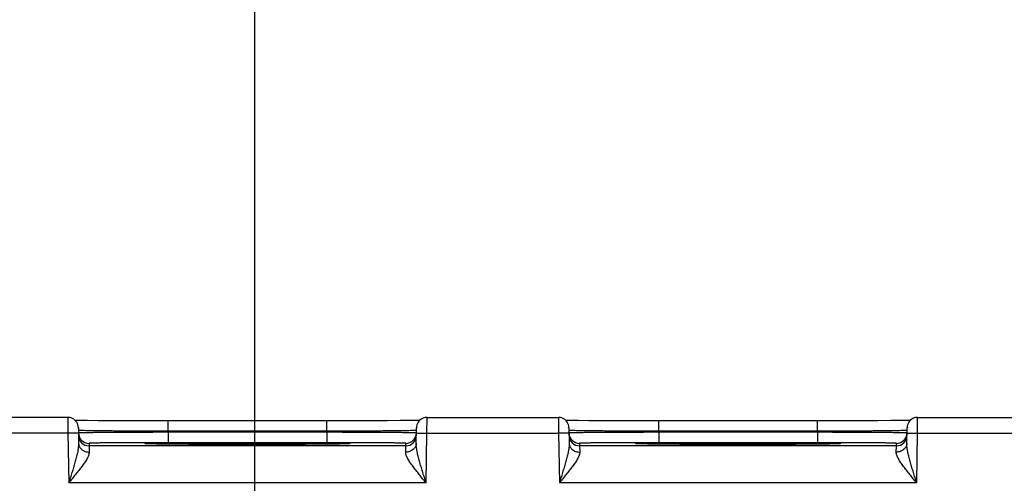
# Model space of a CAD drawing. Header units: inches. Extents: x 0 to 34, y 0 to 22.
# Tile 54 of 67: x 21.137 to 23.003, y 17.374 to 18.253. Entities that reach past the tile are written whole.
import ezdxf

# ---------------------------------------------------------------- set-up
doc = ezdxf.new("R2010")
doc.units = ezdxf.units.IN
doc.header["$LTSCALE"] = 1.87
doc.header["$MEASUREMENT"] = 0
doc.layers.get('0').update_dxf_attribs({"linetype": 'CONTINUOUS'})
doc.layers.add('DIMENSIONS', color=7, linetype='CONTINUOUS')
doc.styles.get("Standard").update_dxf_attribs({"font": 'txt', "width": 0.8})
doc.dimstyles.new('DIMSTYLE_1', dxfattribs={"dimtxt": 0.125, "dimasz": 0.18, "dimexe": 0.18, "dimexo": 0.0625, "dimgap": 0.09, "dimtad": 0, "dimtih": 1, "dimtoh": 1, "dimdec": 3, "dimzin": 4, "dimdsep": 46, "dimtxsty": 'STANDARD', "dimblk": '_FILLED', "dimblk1": '_FILLED', "dimblk2": '_FILLED', "dimcen": 0.09, "dimadec": 0, "dimazin": 0, "dimtp": 0.01, "dimtm": 0.01, "dimtfac": 1, "dimtdec": 3, "dimtofl": 0, "dimtmove": 0, "dimatfit": 3, "dimldrblk": '_FILLED', "dimfxl": 1, "dimtolj": 1, "dimtzin": 4, "dimarcsym": 0})

# ---------------------------------------------------------------- blocks, each defined once
blk = doc.blocks.new('_FILLED')
at = {"color": 0, "linetype": 'BYBLOCK'}
blk.add_solid([(0, 0), (-1, 0.174), (-1, -0.174)], dxfattribs=at)
blk = doc.blocks.new('*D5')
at = {"layer": 'DIMENSIONS', "color": 2, "linetype": 'CONTINUOUS'}
for p, q in [((21.5825, 16.2534), (21.5825, 18.9793)), ((28.0825, 16.2534), (28.0825, 18.9793)), ((21.5825, 18.8543), (24.1075, 18.8543)), ((28.0825, 18.8543), (25.5575, 18.8543))]:
    blk.add_line(p, q, dxfattribs=at)
at = {"layer": 'DIMENSIONS', "color": 2, "linetype": 'CONTINUOUS', "xscale": 0.18, "yscale": 0.18, "zscale": 0.18, "rotation": 180}
blk.add_blockref('_FILLED', (21.5825, 18.8543), dxfattribs=at)
at = {"layer": 'DIMENSIONS', "color": 2, "linetype": 'CONTINUOUS', "xscale": 0.18, "yscale": 0.18, "zscale": 0.18}
blk.add_blockref('_FILLED', (28.0825, 18.8543), dxfattribs=at)
at = {"layer": 'DIMENSIONS', "color": 2, "linetype": 'CONTINUOUS', "insert": (24.8325, 18.9168), "char_height": 0.125, "width": 1.325, "attachment_point": 2, "line_spacing_factor": 0.9}
blk.add_mtext('6.500{\\Ftxt.shx;\\W1.000000;\\H0.125000; }[165.1]', dxfattribs=at)

msp = doc.modelspace()

# ---------------------------------------------------------------- linework, layer by layer
at = {"color": 7, "linetype": 'CONTINUOUS'}
for p, q in [((21.228, 17.499), (21.0685, 17.499)), ((21.228, 17.499), (21.2282, 17.469)), ((21.2652, 17.493), (21.25, 17.4932)), ((21.2857, 17.4928), (21.2652, 17.493)), ((21.3123, 17.4926), (21.2857, 17.4928)), ((21.3421, 17.4925), (21.3123, 17.4926)), ((21.3779, 17.4924), (21.3421, 17.4925)), ((21.4147, 17.4924), (21.3779, 17.4924)), ((21.7363, 17.4924), (21.4147, 17.4924)), ((21.4181, 17.4727), (21.4181, 17.4924)), ((21.7189, 17.4727), (21.7189, 17.4924)), ((21.7711, 17.4924), (21.7363, 17.4924)), ((21.8057, 17.4925), (21.7711, 17.4924)), ((21.8334, 17.4927), (21.8057, 17.4925)), ((21.8579, 17.4929), (21.8334, 17.4927)), ((21.8763, 17.4931), (21.8579, 17.4929)), ((21.889, 17.4933), (21.8763, 17.4931)), ((21.8951, 17.4934), (21.889, 17.4933)), ((21.9088, 17.469), (21.909, 17.499)), ((21.909, 17.499), (22.158, 17.499)), ((22.158, 17.499), (22.1582, 17.469)), ((22.1952, 17.493), (22.18, 17.4932)), ((22.2157, 17.4928), (22.1952, 17.493)), ((22.2423, 17.4926), (22.2157, 17.4928)), ((22.2721, 17.4925), (22.2423, 17.4926)), ((22.3079, 17.4924), (22.2721, 17.4925)), ((22.3447, 17.4924), (22.3079, 17.4924)), ((22.6663, 17.4924), (22.3447, 17.4924)), ((22.3481, 17.4727), (22.3481, 17.4924)), ((22.6489, 17.4727), (22.6489, 17.4924)), ((22.7011, 17.4924), (22.6663, 17.4924)), ((22.7357, 17.4925), (22.7011, 17.4924)), ((22.7634, 17.4927), (22.7357, 17.4925)), ((22.7879, 17.4929), (22.7634, 17.4927)), ((22.8063, 17.4931), (22.7879, 17.4929)), ((22.819, 17.4933), (22.8063, 17.4931)), ((22.8251, 17.4934), (22.819, 17.4933)), ((22.8388, 17.469), (22.839, 17.499)), ((22.839, 17.499), (23.088, 17.499)), ((21.248, 17.4794), (21.2485, 17.4496)), ((21.2487, 17.4743), (21.2481, 17.4744)), ((21.4181, 17.4727), (21.4181, 17.4708)), ((21.7189, 17.4727), (21.4181, 17.4727)), ((21.4181, 17.4708), (21.4181, 17.4511)), ((21.7189, 17.4708), (21.4181, 17.4708)), ((21.7189, 17.4727), (21.7189, 17.4708)), ((21.7189, 17.4708), (21.7189, 17.4511)), ((21.8889, 17.4744), (21.8883, 17.4743)), ((21.8885, 17.4496), (21.889, 17.4794)), ((22.178, 17.4794), (22.1785, 17.4496)), ((22.1787, 17.4743), (22.1781, 17.4744)), ((22.3481, 17.4727), (22.3481, 17.4708)), ((22.6489, 17.4727), (22.3481, 17.4727)), ((22.3481, 17.4708), (22.3481, 17.4511)), ((22.6489, 17.4708), (22.3481, 17.4708)), ((22.6489, 17.4727), (22.6489, 17.4708)), ((22.6489, 17.4708), (22.6489, 17.4511)), ((22.8189, 17.4744), (22.8183, 17.4743)), ((22.8185, 17.4496), (22.819, 17.4794)), ((21.2282, 17.469), (21.0685, 17.469)), ((21.2482, 17.4694), (21.2282, 17.469)), ((21.2282, 17.469), (21.2298, 17.3751)), ((21.8888, 17.4694), (21.9088, 17.469)), ((21.9072, 17.3751), (21.9088, 17.469)), ((21.9088, 17.469), (22.1582, 17.469)), ((22.1782, 17.4694), (22.1582, 17.469)), ((22.1582, 17.469), (22.1598, 17.3751)), ((22.8188, 17.4694), (22.8388, 17.469)), ((22.8372, 17.3751), (22.8388, 17.469)), ((22.8388, 17.469), (23.0882, 17.469)), ((21.2682, 17.4498), (21.2682, 17.4451)), ((21.8687, 17.4451), (21.2682, 17.4451)), ((21.2682, 17.4451), (21.2685, 17.4334)), ((21.3754, 17.4494), (21.3774, 17.4496)), ((21.3774, 17.449), (21.3754, 17.4491)), ((21.3935, 17.4486), (21.3774, 17.449)), ((21.3796, 17.4489), (21.3787, 17.449)), ((21.3808, 17.4489), (21.3796, 17.4489)), ((21.383, 17.4488), (21.3808, 17.4489)), ((21.3859, 17.4487), (21.383, 17.4488)), ((21.3907, 17.4486), (21.3859, 17.4487)), ((21.3984, 17.4485), (21.3907, 17.4486)), ((21.4128, 17.4483), (21.3984, 17.4485)), ((21.4322, 17.4481), (21.4128, 17.4483)), ((21.7189, 17.4511), (21.4181, 17.4511)), ((21.4575, 17.4479), (21.4322, 17.4481)), ((21.489, 17.4477), (21.4575, 17.4479)), ((21.521, 17.4476), (21.489, 17.4477)), ((21.5572, 17.4476), (21.521, 17.4476)), ((21.5967, 17.4476), (21.5572, 17.4476)), ((21.5685, 17.4476), (21.5662, 17.4476)), ((21.5711, 17.4476), (21.5685, 17.4476)), ((21.629, 17.4477), (21.5967, 17.4476)), ((21.6616, 17.4478), (21.629, 17.4477)), ((21.6879, 17.448), (21.6616, 17.4478)), ((21.7113, 17.4481), (21.6879, 17.448)), ((21.7306, 17.4484), (21.7113, 17.4481)), ((21.7427, 17.4485), (21.7306, 17.4484)), ((21.7491, 17.4487), (21.7427, 17.4485)), ((21.7596, 17.449), (21.7433, 17.4486)), ((21.7529, 17.4488), (21.7491, 17.4487)), ((21.7551, 17.4488), (21.7529, 17.4488)), ((21.7569, 17.4489), (21.7551, 17.4488)), ((21.7578, 17.4489), (21.7569, 17.4489)), ((21.7586, 17.449), (21.7578, 17.4489)), ((21.7592, 17.449), (21.7586, 17.449)), ((21.7596, 17.4496), (21.7615, 17.4494)), ((21.7615, 17.4491), (21.7596, 17.449)), ((21.76, 17.4491), (21.76, 17.4491)), ((21.8685, 17.4334), (21.8687, 17.4451)), ((21.8687, 17.4451), (21.8688, 17.4498)), ((22.1982, 17.4498), (22.1982, 17.4451)), ((22.7987, 17.4451), (22.1982, 17.4451)), ((22.1982, 17.4451), (22.1985, 17.4334)), ((22.3054, 17.4494), (22.3074, 17.4496)), ((22.3074, 17.449), (22.3054, 17.4491)), ((22.3235, 17.4486), (22.3074, 17.449)), ((22.3096, 17.4489), (22.3087, 17.449)), ((22.3108, 17.4489), (22.3096, 17.4489)), ((22.313, 17.4488), (22.3108, 17.4489)), ((22.3159, 17.4487), (22.313, 17.4488)), ((22.3207, 17.4486), (22.3159, 17.4487)), ((22.3284, 17.4485), (22.3207, 17.4486)), ((22.3428, 17.4483), (22.3284, 17.4485)), ((22.3622, 17.4481), (22.3428, 17.4483)), ((22.6489, 17.4511), (22.3481, 17.4511)), ((22.3875, 17.4479), (22.3622, 17.4481)), ((22.419, 17.4477), (22.3875, 17.4479)), ((22.451, 17.4476), (22.419, 17.4477)), ((22.4872, 17.4476), (22.451, 17.4476)), ((22.5267, 17.4476), (22.4872, 17.4476)), ((22.4985, 17.4476), (22.4962, 17.4476)), ((22.5011, 17.4476), (22.4985, 17.4476)), ((22.559, 17.4477), (22.5267, 17.4476)), ((22.5916, 17.4478), (22.559, 17.4477)), ((22.6179, 17.448), (22.5916, 17.4478)), ((22.6413, 17.4481), (22.6179, 17.448)), ((22.6606, 17.4484), (22.6413, 17.4481)), ((22.6727, 17.4485), (22.6606, 17.4484)), ((22.6791, 17.4487), (22.6727, 17.4485)), ((22.6896, 17.449), (22.6733, 17.4486)), ((22.6829, 17.4488), (22.6791, 17.4487)), ((22.6851, 17.4488), (22.6829, 17.4488)), ((22.6869, 17.4489), (22.6851, 17.4488)), ((22.6878, 17.4489), (22.6869, 17.4489)), ((22.6886, 17.449), (22.6878, 17.4489)), ((22.6892, 17.449), (22.6886, 17.449)), ((22.6896, 17.4496), (22.6915, 17.4494)), ((22.6915, 17.4491), (22.6896, 17.449)), ((22.69, 17.4491), (22.69, 17.4491)), ((22.7985, 17.4334), (22.7987, 17.4451)), ((22.7987, 17.4451), (22.7988, 17.4498)), ((21.9072, 17.3751), (21.2298, 17.3751)), ((22.8372, 17.3751), (22.1598, 17.3751))]:
    msp.add_line(p, q, dxfattribs=at)
for points in [[(21.248, 17.4794), (21.2478, 17.4821), (21.2472, 17.4848), (21.2462, 17.4873), (21.2449, 17.4897), (21.2433, 17.4919), (21.2414, 17.4939), (21.2393, 17.4956), (21.2369, 17.4969), (21.2344, 17.498), (21.2318, 17.4987), (21.2291, 17.499), (21.228, 17.499)], [(21.25, 17.4932), (21.2421, 17.4934), (21.2419, 17.4934)], [(21.909, 17.499), (21.9079, 17.499), (21.9052, 17.4987), (21.9026, 17.498), (21.9001, 17.4969), (21.8977, 17.4956), (21.8956, 17.4939), (21.8937, 17.4919), (21.8921, 17.4897), (21.8908, 17.4873), (21.8898, 17.4848), (21.8892, 17.4821), (21.889, 17.4794)], [(22.178, 17.4794), (22.1778, 17.4821), (22.1772, 17.4848), (22.1762, 17.4873), (22.1749, 17.4897), (22.1733, 17.4919), (22.1714, 17.4939), (22.1693, 17.4956), (22.1669, 17.4969), (22.1644, 17.498), (22.1618, 17.4987), (22.1591, 17.499), (22.158, 17.499)], [(22.18, 17.4932), (22.1721, 17.4934), (22.1719, 17.4934)], [(22.839, 17.499), (22.8379, 17.499), (22.8352, 17.4987), (22.8326, 17.498), (22.8301, 17.4969), (22.8277, 17.4956), (22.8256, 17.4939), (22.8237, 17.4919), (22.8221, 17.4897), (22.8208, 17.4873), (22.8198, 17.4848), (22.8192, 17.4821), (22.819, 17.4794)], [(21.3787, 17.449), (21.378, 17.449), (21.3777, 17.449), (21.3775, 17.449), (21.3773, 17.449), (21.3771, 17.4491), (21.377, 17.4491), (21.377, 17.4491)], [(21.76, 17.4491), (21.7599, 17.4491), (21.7598, 17.449), (21.7596, 17.449), (21.7594, 17.449), (21.7592, 17.449)], [(22.3087, 17.449), (22.308, 17.449), (22.3077, 17.449), (22.3075, 17.449), (22.3073, 17.449), (22.3071, 17.4491), (22.307, 17.4491), (22.307, 17.4491)], [(22.69, 17.4491), (22.6899, 17.4491), (22.6898, 17.449), (22.6896, 17.449), (22.6894, 17.449), (22.6892, 17.449)]]:
    msp.add_lwpolyline(points, dxfattribs=at)
for centre, start, end in [((21.2281, 17.474), 15.1611, 17.183), ((21.9089, 17.474), 162.817, 164.8388), ((22.1581, 17.474), 15.1612, 17.183), ((22.8389, 17.474), 162.817, 164.8388), ((21.2682, 17.4698), 181.0012, 270.0007), ((21.2682, 17.4651), 181.0013, 270.0012), ((21.8687, 17.4651), 269.9988, 358.9987), ((21.8688, 17.4698), 269.9993, 358.9988), ((22.1982, 17.4698), 181.0012, 270.0007), ((22.1982, 17.4651), 181.0013, 270.0012), ((22.7987, 17.4651), 269.9988, 358.9987), ((22.7988, 17.4698), 269.9993, 358.9988)]:
    msp.add_arc(centre, 0.02, start, end, dxfattribs=at)
for points, knots in [([(21.4181, 17.4708), (21.4126, 17.4708), (21.4015, 17.4707), (21.3851, 17.4707), (21.3689, 17.4706), (21.3533, 17.4706), (21.3383, 17.4705), (21.324, 17.4704), (21.3106, 17.4703), (21.3001, 17.4703), (21.2923, 17.4702), (21.2868, 17.4702), (21.2817, 17.4701), (21.2769, 17.4701), (21.2725, 17.47), (21.2683, 17.47), (21.2646, 17.4699), (21.2612, 17.4699), (21.2582, 17.4698), (21.256, 17.4698), (21.2544, 17.4697), (21.2533, 17.4697), (21.2523, 17.4697), (21.2515, 17.4697), (21.2507, 17.4696), (21.25, 17.4696), (21.2495, 17.4696), (21.2491, 17.4696), (21.2488, 17.4696), (21.2486, 17.4695), (21.2485, 17.4695), (21.2484, 17.4695), (21.2483, 17.4695), (21.2482, 17.4695), (21.2482, 17.4695), (21.2482, 17.4695), (21.2482, 17.4695), (21.2482, 17.4695)], [0, 0, 0, 0, 0.098024, 0.195102, 0.290302, 0.382704, 0.47142, 0.555594, 0.634415, 0.707123, 0.740964, 0.773019, 0.803211, 0.831468, 0.857721, 0.881907, 0.903969, 0.923852, 0.94151, 0.956901, 0.963734, 0.969986, 0.975655, 0.980736, 0.985227, 0.989124, 0.992427, 0.995132, 0.996261, 0.99724, 0.998068, 0.998748, 0.999278, 0.999659, 0.999895, 0.999961, 1, 1, 1, 1]), ([(21.4181, 17.4727), (21.4076, 17.4727), (21.387, 17.4728), (21.357, 17.4729), (21.3331, 17.4731), (21.3154, 17.4732), (21.3033, 17.4733), (21.2922, 17.4734), (21.2822, 17.4735), (21.2734, 17.4736), (21.2658, 17.4737), (21.2603, 17.4739), (21.2566, 17.4739), (21.2543, 17.474), (21.2524, 17.4741), (21.2508, 17.4741), (21.2496, 17.4742), (21.2489, 17.4742), (21.2487, 17.4743)], [0, 0, 0, 0, 0.185533, 0.364672, 0.531239, 0.607989, 0.679487, 0.745113, 0.804302, 0.856539, 0.901376, 0.938423, 0.953924, 0.967363, 0.978711, 0.987945, 0.995046, 1, 1, 1, 1]), ([(21.8883, 17.4743), (21.888, 17.4742), (21.8873, 17.4742), (21.8861, 17.4741), (21.8846, 17.4741), (21.8827, 17.474), (21.8804, 17.4739), (21.8767, 17.4739), (21.8712, 17.4737), (21.8636, 17.4736), (21.8548, 17.4735), (21.8448, 17.4734), (21.8337, 17.4733), (21.8216, 17.4732), (21.8038, 17.4731), (21.78, 17.4729), (21.75, 17.4728), (21.7294, 17.4727), (21.7189, 17.4727)], [0, 0, 0, 0, 0.004954, 0.012054, 0.021288, 0.032637, 0.046076, 0.061576, 0.098623, 0.143459, 0.195697, 0.254885, 0.320512, 0.39201, 0.46876, 0.635327, 0.814466, 1, 1, 1, 1]), ([(21.8888, 17.4695), (21.8888, 17.4695), (21.8888, 17.4695), (21.8888, 17.4695), (21.8887, 17.4695), (21.8887, 17.4695), (21.8886, 17.4695), (21.8885, 17.4695), (21.8883, 17.4695), (21.8882, 17.4696), (21.8879, 17.4696), (21.8875, 17.4696), (21.8869, 17.4696), (21.8863, 17.4696), (21.8855, 17.4697), (21.8846, 17.4697), (21.8837, 17.4697), (21.8826, 17.4697), (21.881, 17.4698), (21.8787, 17.4698), (21.8757, 17.4699), (21.8724, 17.4699), (21.8686, 17.47), (21.8645, 17.47), (21.8601, 17.4701), (21.8553, 17.4701), (21.8501, 17.4702), (21.8447, 17.4702), (21.8368, 17.4703), (21.8263, 17.4703), (21.813, 17.4704), (21.7987, 17.4705), (21.7837, 17.4706), (21.768, 17.4706), (21.7519, 17.4707), (21.7355, 17.4707), (21.7244, 17.4708), (21.7189, 17.4708)], [0, 0, 0, 0, 0.000039, 0.000105, 0.000341, 0.000722, 0.001252, 0.001932, 0.00276, 0.003739, 0.004868, 0.007573, 0.010876, 0.014773, 0.019264, 0.024345, 0.030014, 0.036266, 0.043099, 0.05849, 0.076148, 0.096031, 0.118093, 0.142279, 0.168532, 0.196789, 0.226981, 0.259036, 0.292877, 0.365585, 0.444406, 0.52858, 0.617296, 0.709698, 0.804898, 0.901976, 1, 1, 1, 1]), ([(22.3481, 17.4708), (22.3426, 17.4708), (22.3315, 17.4707), (22.3151, 17.4707), (22.2989, 17.4706), (22.2833, 17.4706), (22.2683, 17.4705), (22.254, 17.4704), (22.2406, 17.4703), (22.2301, 17.4703), (22.2223, 17.4702), (22.2168, 17.4702), (22.2117, 17.4701), (22.2069, 17.4701), (22.2025, 17.47), (22.1983, 17.47), (22.1946, 17.4699), (22.1912, 17.4699), (22.1882, 17.4698), (22.186, 17.4698), (22.1844, 17.4697), (22.1833, 17.4697), (22.1823, 17.4697), (22.1815, 17.4697), (22.1807, 17.4696), (22.18, 17.4696), (22.1795, 17.4696), (22.1791, 17.4696), (22.1788, 17.4696), (22.1786, 17.4695), (22.1785, 17.4695), (22.1784, 17.4695), (22.1783, 17.4695), (22.1782, 17.4695), (22.1782, 17.4695), (22.1782, 17.4695), (22.1782, 17.4695), (22.1782, 17.4695)], [0, 0, 0, 0, 0.098024, 0.195102, 0.290302, 0.382704, 0.47142, 0.555594, 0.634415, 0.707123, 0.740964, 0.773019, 0.803211, 0.831468, 0.857721, 0.881907, 0.903969, 0.923852, 0.94151, 0.956901, 0.963734, 0.969986, 0.975655, 0.980736, 0.985227, 0.989124, 0.992427, 0.995132, 0.996261, 0.99724, 0.998068, 0.998748, 0.999278, 0.999659, 0.999895, 0.999961, 1, 1, 1, 1]), ([(22.3481, 17.4727), (22.3376, 17.4727), (22.317, 17.4728), (22.287, 17.4729), (22.2631, 17.4731), (22.2454, 17.4732), (22.2333, 17.4733), (22.2222, 17.4734), (22.2122, 17.4735), (22.2034, 17.4736), (22.1958, 17.4737), (22.1903, 17.4739), (22.1866, 17.4739), (22.1843, 17.474), (22.1824, 17.4741), (22.1808, 17.4741), (22.1796, 17.4742), (22.1789, 17.4742), (22.1787, 17.4743)], [0, 0, 0, 0, 0.185533, 0.364672, 0.531239, 0.607989, 0.679487, 0.745113, 0.804302, 0.856539, 0.901376, 0.938423, 0.953924, 0.967363, 0.978711, 0.987945, 0.995046, 1, 1, 1, 1]), ([(22.8183, 17.4743), (22.818, 17.4742), (22.8173, 17.4742), (22.8161, 17.4741), (22.8146, 17.4741), (22.8127, 17.474), (22.8104, 17.4739), (22.8067, 17.4739), (22.8012, 17.4737), (22.7936, 17.4736), (22.7848, 17.4735), (22.7748, 17.4734), (22.7637, 17.4733), (22.7516, 17.4732), (22.7338, 17.4731), (22.71, 17.4729), (22.68, 17.4728), (22.6594, 17.4727), (22.6489, 17.4727)], [0, 0, 0, 0, 0.004954, 0.012054, 0.021288, 0.032637, 0.046076, 0.061576, 0.098623, 0.143459, 0.195697, 0.254885, 0.320512, 0.39201, 0.46876, 0.635327, 0.814466, 1, 1, 1, 1]), ([(22.8188, 17.4695), (22.8188, 17.4695), (22.8188, 17.4695), (22.8188, 17.4695), (22.8187, 17.4695), (22.8187, 17.4695), (22.8186, 17.4695), (22.8185, 17.4695), (22.8183, 17.4695), (22.8182, 17.4696), (22.8179, 17.4696), (22.8175, 17.4696), (22.8169, 17.4696), (22.8163, 17.4696), (22.8155, 17.4697), (22.8146, 17.4697), (22.8137, 17.4697), (22.8126, 17.4697), (22.811, 17.4698), (22.8087, 17.4698), (22.8057, 17.4699), (22.8024, 17.4699), (22.7986, 17.47), (22.7945, 17.47), (22.7901, 17.4701), (22.7853, 17.4701), (22.7801, 17.4702), (22.7747, 17.4702), (22.7668, 17.4703), (22.7563, 17.4703), (22.743, 17.4704), (22.7287, 17.4705), (22.7137, 17.4706), (22.698, 17.4706), (22.6819, 17.4707), (22.6655, 17.4707), (22.6544, 17.4708), (22.6489, 17.4708)], [0, 0, 0, 0, 0.000039, 0.000105, 0.000341, 0.000722, 0.001252, 0.001932, 0.00276, 0.003739, 0.004868, 0.007573, 0.010876, 0.014773, 0.019264, 0.024345, 0.030014, 0.036266, 0.043099, 0.05849, 0.076148, 0.096031, 0.118093, 0.142279, 0.168532, 0.196789, 0.226981, 0.259036, 0.292877, 0.365585, 0.444406, 0.52858, 0.617296, 0.709698, 0.804898, 0.901976, 1, 1, 1, 1]), ([(21.2485, 17.4496), (21.2485, 17.4482), (21.2484, 17.4454), (21.2479, 17.4411), (21.2472, 17.4366), (21.2463, 17.4321), (21.2453, 17.4275), (21.2441, 17.4229), (21.2429, 17.4182), (21.2411, 17.4119), (21.2388, 17.4039), (21.2359, 17.3944), (21.2329, 17.3848), (21.2308, 17.3784), (21.2298, 17.3751)], [0, 0, 0, 0, 0.054001, 0.110577, 0.169146, 0.229264, 0.290589, 0.352865, 0.415905, 0.479554, 0.608234, 0.738188, 0.868918, 1, 1, 1, 1]), ([(21.2685, 17.4334), (21.2685, 17.4329), (21.2685, 17.4319), (21.2683, 17.4304), (21.2679, 17.4288), (21.2674, 17.4272), (21.2667, 17.4256), (21.2657, 17.4233), (21.2642, 17.4203), (21.2621, 17.4168), (21.2597, 17.4131), (21.2572, 17.4095), (21.2535, 17.4044), (21.2487, 17.3981), (21.2425, 17.3905), (21.2362, 17.3828), (21.232, 17.3777), (21.2298, 17.3751)], [0, 0, 0, 0, 0.020271, 0.041717, 0.064385, 0.088272, 0.11333, 0.139484, 0.194728, 0.253342, 0.314705, 0.378299, 0.443696, 0.578565, 0.717198, 0.858076, 1, 1, 1, 1]), ([(21.2485, 17.4496), (21.2485, 17.4491), (21.2486, 17.448), (21.2489, 17.4464), (21.2494, 17.4448), (21.2503, 17.4428), (21.2519, 17.4404), (21.2544, 17.4379), (21.2575, 17.4359), (21.2609, 17.4344), (21.2646, 17.4335), (21.2672, 17.4333), (21.2685, 17.4334)], [0, 0, 0, 0, 0.056744, 0.113742, 0.17119, 0.229306, 0.348012, 0.470937, 0.59829, 0.72963, 0.863979, 1, 1, 1, 1]), ([(21.4181, 17.4511), (21.4132, 17.4511), (21.4035, 17.4511), (21.389, 17.4511), (21.3747, 17.4511), (21.3609, 17.451), (21.3476, 17.451), (21.3351, 17.4509), (21.3233, 17.4508), (21.3124, 17.4508), (21.304, 17.4507), (21.2978, 17.4506), (21.2935, 17.4506), (21.2896, 17.4505), (21.286, 17.4504), (21.2827, 17.4504), (21.2797, 17.4503), (21.277, 17.4503), (21.275, 17.4502), (21.2736, 17.4502), (21.2727, 17.4501), (21.2718, 17.4501), (21.2711, 17.4501), (21.2704, 17.45), (21.2698, 17.45), (21.2693, 17.45), (21.2689, 17.45), (21.2686, 17.4499), (21.2684, 17.4499), (21.2683, 17.4499), (21.2682, 17.4499), (21.2682, 17.4498), (21.2682, 17.4498), (21.2682, 17.4498), (21.2682, 17.4498)], [0, 0, 0, 0, 0.098018, 0.19509, 0.290285, 0.382682, 0.471393, 0.555562, 0.634377, 0.707081, 0.772969, 0.803159, 0.831413, 0.857662, 0.881846, 0.903905, 0.923786, 0.941441, 0.956831, 0.963664, 0.969917, 0.975586, 0.980667, 0.985158, 0.989056, 0.99236, 0.995068, 0.997179, 0.998695, 0.999231, 0.99962, 0.999762, 0.99987, 1, 1, 1, 1]), ([(21.3754, 17.4491), (21.3754, 17.4492), (21.3753, 17.4492), (21.3752, 17.4492), (21.375, 17.4492), (21.375, 17.4492), (21.3749, 17.4492), (21.3748, 17.4492), (21.3748, 17.4493), (21.3748, 17.4493), (21.3748, 17.4493), (21.3748, 17.4493), (21.3748, 17.4493), (21.3748, 17.4493), (21.3749, 17.4493), (21.375, 17.4494), (21.375, 17.4494), (21.3752, 17.4494), (21.3753, 17.4494), (21.3754, 17.4494), (21.3754, 17.4494)], [0, 0, 0, 0, 0.113567, 0.212236, 0.296034, 0.365011, 0.419272, 0.45905, 0.473696, 0.485066, 0.499851, 0.514657, 0.526042, 0.540706, 0.580522, 0.634821, 0.703838, 0.787677, 0.886389, 1, 1, 1, 1]), ([(21.3774, 17.4496), (21.3779, 17.4496), (21.3791, 17.4496), (21.382, 17.4497), (21.3864, 17.4499), (21.3928, 17.45), (21.4005, 17.4501), (21.4095, 17.4503), (21.4198, 17.4504), (21.4312, 17.4505), (21.4484, 17.4506), (21.4721, 17.4508), (21.5025, 17.4509), (21.535, 17.451), (21.5572, 17.451), (21.5685, 17.451)], [0, 0, 0, 0, 0.008299, 0.018508, 0.044575, 0.078009, 0.118549, 0.165887, 0.219654, 0.279439, 0.34478, 0.490076, 0.65107, 0.822808, 1, 1, 1, 1]), ([(21.5662, 17.4476), (21.5485, 17.4476), (21.5223, 17.4476), (21.4882, 17.4477), (21.4647, 17.4479), (21.4431, 17.448), (21.4241, 17.4482), (21.4078, 17.4483), (21.3979, 17.4485), (21.3935, 17.4486)], [0, 0, 0, 0, 0.30832, 0.45459, 0.59177, 0.717195, 0.828428, 0.923311, 1, 1, 1, 1]), ([(21.5685, 17.451), (21.5798, 17.451), (21.602, 17.451), (21.6345, 17.4509), (21.6649, 17.4508), (21.6886, 17.4506), (21.7058, 17.4505), (21.7172, 17.4504), (21.7275, 17.4503), (21.7365, 17.4501), (21.7442, 17.45), (21.7506, 17.4499), (21.755, 17.4497), (21.7578, 17.4496), (21.759, 17.4496), (21.7596, 17.4496)], [0, 0, 0, 0, 0.177195, 0.348935, 0.509932, 0.655229, 0.720569, 0.780354, 0.834121, 0.881458, 0.921996, 0.95543, 0.981494, 0.991702, 1, 1, 1, 1]), ([(21.7433, 17.4486), (21.7389, 17.4485), (21.7291, 17.4483), (21.7128, 17.4482), (21.6938, 17.448), (21.6723, 17.4479), (21.6488, 17.4477), (21.6149, 17.4476), (21.5888, 17.4476), (21.5711, 17.4476)], [0, 0, 0, 0, 0.076873, 0.17186, 0.28313, 0.408535, 0.545655, 0.69184, 1, 1, 1, 1]), ([(21.8688, 17.4498), (21.8688, 17.4498), (21.8688, 17.4498), (21.8688, 17.4498), (21.8687, 17.4499), (21.8687, 17.4499), (21.8686, 17.4499), (21.8684, 17.4499), (21.8681, 17.45), (21.8677, 17.45), (21.8672, 17.45), (21.8666, 17.45), (21.8659, 17.4501), (21.8651, 17.4501), (21.8643, 17.4501), (21.8634, 17.4502), (21.8619, 17.4502), (21.8599, 17.4503), (21.8573, 17.4503), (21.8543, 17.4504), (21.851, 17.4504), (21.8474, 17.4505), (21.8434, 17.4506), (21.8392, 17.4506), (21.833, 17.4507), (21.8246, 17.4508), (21.8137, 17.4508), (21.8019, 17.4509), (21.7893, 17.451), (21.7761, 17.451), (21.7623, 17.4511), (21.748, 17.4511), (21.7335, 17.4511), (21.7238, 17.4511), (21.7189, 17.4511)], [0, 0, 0, 0, 0.00013, 0.000238, 0.00038, 0.00077, 0.001306, 0.002821, 0.004933, 0.00764, 0.010944, 0.014842, 0.019333, 0.024414, 0.030083, 0.036336, 0.043169, 0.058559, 0.076214, 0.096095, 0.118154, 0.142338, 0.168587, 0.196841, 0.227031, 0.292919, 0.365623, 0.444438, 0.528607, 0.617318, 0.709715, 0.80491, 0.901982, 1, 1, 1, 1]), ([(21.7615, 17.4494), (21.7616, 17.4494), (21.7617, 17.4494), (21.7618, 17.4494), (21.7619, 17.4494), (21.762, 17.4494), (21.7621, 17.4493), (21.7621, 17.4493), (21.7622, 17.4493), (21.7622, 17.4493), (21.7622, 17.4493), (21.7622, 17.4493), (21.7622, 17.4493), (21.7621, 17.4492), (21.7621, 17.4492), (21.762, 17.4492), (21.7619, 17.4492), (21.7618, 17.4492), (21.7617, 17.4492), (21.7616, 17.4492), (21.7615, 17.4491)], [0, 0, 0, 0, 0.113563, 0.212229, 0.296024, 0.364998, 0.419256, 0.459031, 0.473677, 0.485045, 0.499829, 0.514636, 0.526023, 0.540689, 0.580507, 0.63481, 0.703831, 0.787673, 0.886387, 1, 1, 1, 1]), ([(21.9072, 17.3751), (21.905, 17.3777), (21.9007, 17.3828), (21.8944, 17.3905), (21.8883, 17.3981), (21.8834, 17.4044), (21.8798, 17.4095), (21.8772, 17.4131), (21.8749, 17.4168), (21.8728, 17.4203), (21.8713, 17.4233), (21.8702, 17.4256), (21.8696, 17.4272), (21.8691, 17.4288), (21.8687, 17.4304), (21.8685, 17.4319), (21.8684, 17.4329), (21.8685, 17.4334)], [0, 0, 0, 0, 0.141924, 0.282802, 0.421435, 0.556304, 0.621701, 0.685295, 0.746658, 0.805272, 0.860516, 0.88667, 0.911728, 0.935615, 0.958283, 0.979729, 1, 1, 1, 1]), ([(21.8885, 17.4496), (21.8884, 17.4491), (21.8884, 17.448), (21.8881, 17.4464), (21.8876, 17.4448), (21.8866, 17.4428), (21.8851, 17.4404), (21.8825, 17.4379), (21.8795, 17.4359), (21.8761, 17.4344), (21.8723, 17.4335), (21.8698, 17.4333), (21.8685, 17.4334)], [0, 0, 0, 0, 0.056744, 0.113742, 0.17119, 0.229306, 0.348012, 0.470937, 0.598289, 0.72963, 0.863979, 1, 1, 1, 1]), ([(21.9072, 17.3751), (21.9061, 17.3784), (21.9041, 17.3848), (21.9011, 17.3944), (21.8982, 17.4039), (21.8958, 17.4119), (21.8941, 17.4182), (21.8928, 17.4229), (21.8917, 17.4275), (21.8906, 17.4321), (21.8897, 17.4366), (21.889, 17.4411), (21.8885, 17.4454), (21.8884, 17.4482), (21.8885, 17.4496)], [0, 0, 0, 0, 0.131082, 0.261812, 0.391766, 0.520446, 0.584095, 0.647135, 0.709411, 0.770736, 0.830854, 0.889423, 0.945999, 1, 1, 1, 1]), ([(22.1785, 17.4496), (22.1785, 17.4482), (22.1784, 17.4454), (22.1779, 17.4411), (22.1772, 17.4366), (22.1763, 17.4321), (22.1753, 17.4275), (22.1741, 17.4229), (22.1729, 17.4182), (22.1711, 17.4119), (22.1688, 17.4039), (22.1659, 17.3944), (22.1629, 17.3848), (22.1608, 17.3784), (22.1598, 17.3751)], [0, 0, 0, 0, 0.054001, 0.110577, 0.169146, 0.229264, 0.290589, 0.352865, 0.415905, 0.479554, 0.608234, 0.738188, 0.868918, 1, 1, 1, 1]), ([(22.1985, 17.4334), (22.1985, 17.4329), (22.1985, 17.4319), (22.1983, 17.4304), (22.1979, 17.4288), (22.1974, 17.4272), (22.1967, 17.4256), (22.1957, 17.4233), (22.1942, 17.4203), (22.1921, 17.4168), (22.1897, 17.4131), (22.1872, 17.4095), (22.1835, 17.4044), (22.1787, 17.3981), (22.1725, 17.3905), (22.1662, 17.3828), (22.162, 17.3777), (22.1598, 17.3751)], [0, 0, 0, 0, 0.020271, 0.041717, 0.064385, 0.088272, 0.11333, 0.139484, 0.194728, 0.253342, 0.314705, 0.378299, 0.443696, 0.578565, 0.717198, 0.858076, 1, 1, 1, 1]), ([(22.1785, 17.4496), (22.1785, 17.4491), (22.1786, 17.448), (22.1789, 17.4464), (22.1794, 17.4448), (22.1803, 17.4428), (22.1819, 17.4404), (22.1844, 17.4379), (22.1875, 17.4359), (22.1909, 17.4344), (22.1946, 17.4335), (22.1972, 17.4333), (22.1985, 17.4334)], [0, 0, 0, 0, 0.056744, 0.113742, 0.17119, 0.229306, 0.348012, 0.470937, 0.59829, 0.72963, 0.863979, 1, 1, 1, 1]), ([(22.3481, 17.4511), (22.3432, 17.4511), (22.3335, 17.4511), (22.319, 17.4511), (22.3047, 17.4511), (22.2909, 17.451), (22.2776, 17.451), (22.2651, 17.4509), (22.2533, 17.4508), (22.2424, 17.4508), (22.234, 17.4507), (22.2278, 17.4506), (22.2235, 17.4506), (22.2196, 17.4505), (22.216, 17.4504), (22.2127, 17.4504), (22.2097, 17.4503), (22.207, 17.4503), (22.205, 17.4502), (22.2036, 17.4502), (22.2027, 17.4501), (22.2018, 17.4501), (22.2011, 17.4501), (22.2004, 17.45), (22.1998, 17.45), (22.1993, 17.45), (22.1989, 17.45), (22.1986, 17.4499), (22.1984, 17.4499), (22.1983, 17.4499), (22.1982, 17.4499), (22.1982, 17.4498), (22.1982, 17.4498), (22.1982, 17.4498), (22.1982, 17.4498)], [0, 0, 0, 0, 0.098018, 0.19509, 0.290285, 0.382682, 0.471393, 0.555562, 0.634377, 0.707081, 0.772969, 0.803159, 0.831413, 0.857662, 0.881846, 0.903905, 0.923786, 0.941441, 0.956831, 0.963664, 0.969917, 0.975586, 0.980667, 0.985158, 0.989056, 0.99236, 0.995068, 0.997179, 0.998695, 0.999231, 0.99962, 0.999762, 0.99987, 1, 1, 1, 1]), ([(22.3054, 17.4491), (22.3054, 17.4492), (22.3053, 17.4492), (22.3052, 17.4492), (22.305, 17.4492), (22.305, 17.4492), (22.3049, 17.4492), (22.3048, 17.4492), (22.3048, 17.4493), (22.3048, 17.4493), (22.3048, 17.4493), (22.3048, 17.4493), (22.3048, 17.4493), (22.3048, 17.4493), (22.3049, 17.4493), (22.305, 17.4494), (22.305, 17.4494), (22.3052, 17.4494), (22.3053, 17.4494), (22.3054, 17.4494), (22.3054, 17.4494)], [0, 0, 0, 0, 0.113567, 0.212236, 0.296034, 0.365011, 0.419272, 0.45905, 0.473696, 0.485066, 0.499851, 0.514657, 0.526042, 0.540706, 0.580522, 0.634821, 0.703838, 0.787677, 0.886389, 1, 1, 1, 1]), ([(22.3074, 17.4496), (22.3079, 17.4496), (22.3091, 17.4496), (22.312, 17.4497), (22.3164, 17.4499), (22.3228, 17.45), (22.3305, 17.4501), (22.3395, 17.4503), (22.3498, 17.4504), (22.3612, 17.4505), (22.3784, 17.4506), (22.4021, 17.4508), (22.4325, 17.4509), (22.465, 17.451), (22.4872, 17.451), (22.4985, 17.451)], [0, 0, 0, 0, 0.008299, 0.018508, 0.044575, 0.078009, 0.118549, 0.165887, 0.219654, 0.279439, 0.34478, 0.490076, 0.65107, 0.822808, 1, 1, 1, 1]), ([(22.4962, 17.4476), (22.4785, 17.4476), (22.4523, 17.4476), (22.4182, 17.4477), (22.3947, 17.4479), (22.3731, 17.448), (22.3541, 17.4482), (22.3378, 17.4483), (22.3279, 17.4485), (22.3235, 17.4486)], [0, 0, 0, 0, 0.30832, 0.45459, 0.59177, 0.717195, 0.828428, 0.923311, 1, 1, 1, 1]), ([(22.4985, 17.451), (22.5098, 17.451), (22.532, 17.451), (22.5645, 17.4509), (22.5949, 17.4508), (22.6186, 17.4506), (22.6358, 17.4505), (22.6472, 17.4504), (22.6575, 17.4503), (22.6665, 17.4501), (22.6742, 17.45), (22.6806, 17.4499), (22.685, 17.4497), (22.6878, 17.4496), (22.689, 17.4496), (22.6896, 17.4496)], [0, 0, 0, 0, 0.177195, 0.348935, 0.509932, 0.655229, 0.720569, 0.780354, 0.834121, 0.881458, 0.921996, 0.95543, 0.981494, 0.991702, 1, 1, 1, 1]), ([(22.6733, 17.4486), (22.6689, 17.4485), (22.6591, 17.4483), (22.6428, 17.4482), (22.6238, 17.448), (22.6023, 17.4479), (22.5788, 17.4477), (22.5449, 17.4476), (22.5188, 17.4476), (22.5011, 17.4476)], [0, 0, 0, 0, 0.076873, 0.17186, 0.28313, 0.408535, 0.545655, 0.69184, 1, 1, 1, 1]), ([(22.7988, 17.4498), (22.7988, 17.4498), (22.7988, 17.4498), (22.7988, 17.4498), (22.7987, 17.4499), (22.7987, 17.4499), (22.7986, 17.4499), (22.7984, 17.4499), (22.7981, 17.45), (22.7977, 17.45), (22.7972, 17.45), (22.7966, 17.45), (22.7959, 17.4501), (22.7951, 17.4501), (22.7943, 17.4501), (22.7934, 17.4502), (22.7919, 17.4502), (22.7899, 17.4503), (22.7873, 17.4503), (22.7843, 17.4504), (22.781, 17.4504), (22.7774, 17.4505), (22.7734, 17.4506), (22.7692, 17.4506), (22.763, 17.4507), (22.7546, 17.4508), (22.7437, 17.4508), (22.7319, 17.4509), (22.7193, 17.451), (22.7061, 17.451), (22.6923, 17.4511), (22.678, 17.4511), (22.6635, 17.4511), (22.6538, 17.4511), (22.6489, 17.4511)], [0, 0, 0, 0, 0.00013, 0.000238, 0.00038, 0.00077, 0.001306, 0.002821, 0.004933, 0.00764, 0.010944, 0.014842, 0.019333, 0.024414, 0.030083, 0.036336, 0.043169, 0.058559, 0.076214, 0.096095, 0.118154, 0.142338, 0.168587, 0.196841, 0.227031, 0.292919, 0.365623, 0.444438, 0.528607, 0.617318, 0.709715, 0.80491, 0.901982, 1, 1, 1, 1]), ([(22.6915, 17.4494), (22.6916, 17.4494), (22.6917, 17.4494), (22.6918, 17.4494), (22.6919, 17.4494), (22.692, 17.4494), (22.6921, 17.4493), (22.6921, 17.4493), (22.6922, 17.4493), (22.6922, 17.4493), (22.6922, 17.4493), (22.6922, 17.4493), (22.6922, 17.4493), (22.6921, 17.4492), (22.6921, 17.4492), (22.692, 17.4492), (22.6919, 17.4492), (22.6918, 17.4492), (22.6917, 17.4492), (22.6916, 17.4492), (22.6915, 17.4491)], [0, 0, 0, 0, 0.113563, 0.212229, 0.296024, 0.364998, 0.419256, 0.459031, 0.473677, 0.485045, 0.499829, 0.514636, 0.526023, 0.540689, 0.580507, 0.63481, 0.703831, 0.787673, 0.886387, 1, 1, 1, 1]), ([(22.8372, 17.3751), (22.835, 17.3777), (22.8307, 17.3828), (22.8244, 17.3905), (22.8183, 17.3981), (22.8134, 17.4044), (22.8098, 17.4095), (22.8072, 17.4131), (22.8049, 17.4168), (22.8028, 17.4203), (22.8013, 17.4233), (22.8002, 17.4256), (22.7996, 17.4272), (22.7991, 17.4288), (22.7987, 17.4304), (22.7985, 17.4319), (22.7984, 17.4329), (22.7985, 17.4334)], [0, 0, 0, 0, 0.141924, 0.282802, 0.421435, 0.556304, 0.621701, 0.685295, 0.746658, 0.805272, 0.860516, 0.88667, 0.911728, 0.935615, 0.958283, 0.979729, 1, 1, 1, 1]), ([(22.8185, 17.4496), (22.8184, 17.4491), (22.8184, 17.448), (22.8181, 17.4464), (22.8176, 17.4448), (22.8166, 17.4428), (22.8151, 17.4404), (22.8125, 17.4379), (22.8095, 17.4359), (22.8061, 17.4344), (22.8023, 17.4335), (22.7998, 17.4333), (22.7985, 17.4334)], [0, 0, 0, 0, 0.056744, 0.113742, 0.17119, 0.229306, 0.348012, 0.470937, 0.598289, 0.72963, 0.863979, 1, 1, 1, 1]), ([(22.8372, 17.3751), (22.8361, 17.3784), (22.8341, 17.3848), (22.8311, 17.3944), (22.8282, 17.4039), (22.8258, 17.4119), (22.8241, 17.4182), (22.8228, 17.4229), (22.8217, 17.4275), (22.8206, 17.4321), (22.8197, 17.4366), (22.819, 17.4411), (22.8185, 17.4454), (22.8184, 17.4482), (22.8185, 17.4496)], [0, 0, 0, 0, 0.131082, 0.261812, 0.391766, 0.520446, 0.584095, 0.647135, 0.709411, 0.770736, 0.830854, 0.889423, 0.945999, 1, 1, 1, 1])]:
    msp.add_open_spline(points, degree=3, knots=knots, dxfattribs=at)

# ---------------------------------------------------------------- dimensions: what is measured, and where the dimension line sits
at = {"layer": 'DIMENSIONS', "color": 2, "linetype": 'CONTINUOUS'}
dim = msp.add_linear_dim(base=(28.0825, 18.8543), p1=(21.5825, 16.2534), p2=(28.0825, 16.2534), dimstyle='DIMSTYLE_1', dxfattribs=at)
dim.commit()
dim.dimension.update_dxf_attribs({"geometry": '*D5', "text_midpoint": (24.6825, 18.8543), "dimtype": 160})

doc.saveas('drawing.dxf')
